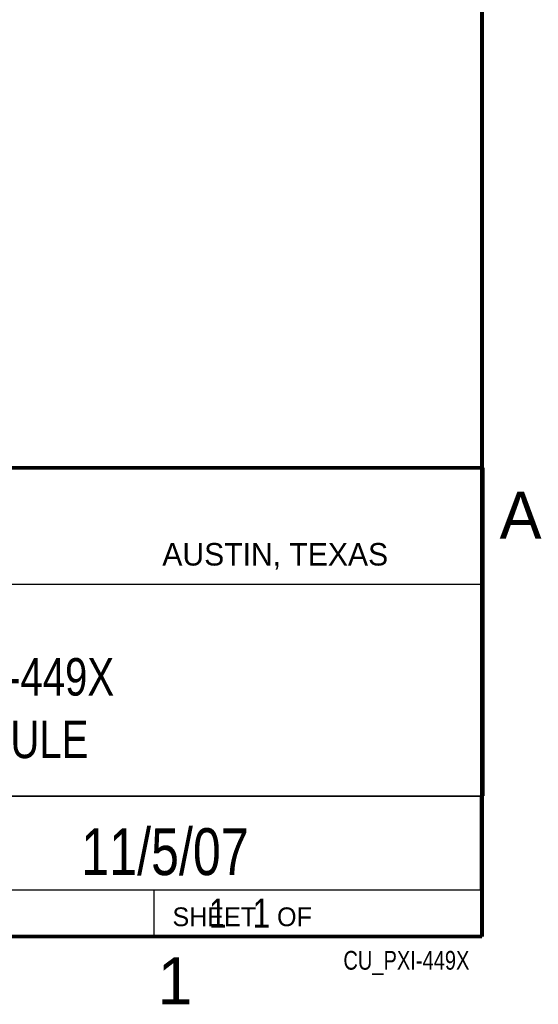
# Model space of a CAD drawing. Header units: inches. Extents: x 0 to 34, y 0 to 22.
# Tile 71 of 84: x 31 to 33.8, y 0.1 to 5.4. Entities that reach past the tile are written whole.
import ezdxf
from ezdxf.enums import TextEntityAlignment as Align

# ---------------------------------------------------------------- set-up
doc = ezdxf.new("R2010")
doc.units = ezdxf.units.IN
doc.header["$LTSCALE"] = 1.87
doc.header["$MEASUREMENT"] = 0
doc.layers.get('0').update_dxf_attribs({"linetype": 'CONTINUOUS'})
doc.styles.get("Standard").update_dxf_attribs({"font": 'txt', "width": 0.8})

msp = doc.modelspace()

# ---------------------------------------------------------------- linework, layer by layer
at = {"color": 2, "linetype": 'CONTINUOUS'}
for p, q in [((28.3793, 3.0003), (33.5093, 3.0003)), ((33.5093, 3.0003), (33.5093, 1.2503)), ((28.7231, 2.38), (33.5, 2.38)), ((28.3793, 1.2503), (33.5093, 1.2503)), ((30.13, 1.2499), (33.49, 1.2499)), ((33.49, 1.2499), (33.49, 0.7499)), ((28.38, 0.75), (33.5, 0.75)), ((30.13, 0.7499), (33.49, 0.7499)), ((31.75, 0.75), (33.5, 0.75)), ((31.75, 0.75), (31.75, 0.5)), ((33.5, 0.75), (33.5, 0.5)), ((31.75, 0.5), (33.5, 0.5)), ((32.4953, 0.5017), (33.4953, 0.5017)), ((32.4953, 0.5017), (32.4953, 0.5012)), ((32.4953, 0.5012), (33.4953, 0.5012)), ((33.4953, 0.5017), (33.4953, 0.5012))]:
    msp.add_line(p, q, dxfattribs=at)
at = {"color": 7, "linetype": 'CONTINUOUS', "const_width": 0.02}
for points in [[(33.5, 0.5), (33.5, 21.5)], [(25.58, 3), (33.5, 3)], [(0.5, 0.5), (33.5, 0.5)]]:
    msp.add_lwpolyline(points, dxfattribs=at)

# ---------------------------------------------------------------- texts
at = {"color": 2, "linetype": 'CONTINUOUS'}
for s, height, p in [('A', 0.25, (33.5939, 2.6228)), ('AUSTIN, TEXAS', 0.12, (31.7957, 2.479)), ('SHEET   OF', 0.1, (31.8499, 0.5557)), ('1', 0.25, (31.7706, 0.139))]:
    msp.add_text(s, height=height, dxfattribs=at).set_placement(p)
at = {"color": 7, "linetype": 'CONTINUOUS', "width": 0.8}
msp.add_text('11/5/07', height=0.25, dxfattribs=at).set_placement((31.81, 0.828), align=Align.CENTER)
at = {"color": 2, "linetype": 'CONTINUOUS', "width": 0.8}
msp.add_text('CU_PXI-449X', height=0.1, dxfattribs=at).set_placement((33.4328, 0.3236), align=Align.RIGHT)
at = {"color": 7, "linetype": 'CONTINUOUS'}
for s, insert, char_height, width, attachment_point in [('NI PXI-449X\\PMODULE', (30.9443, 1.9853), 0.2, 1.76, 2), ('     1   1', (31.8125, 0.7031), 0.15625, 1.25, 1)]:
    msp.add_mtext(s, dxfattribs=dict(at, insert=insert, char_height=char_height, width=width, attachment_point=attachment_point))

doc.saveas('drawing.dxf')
